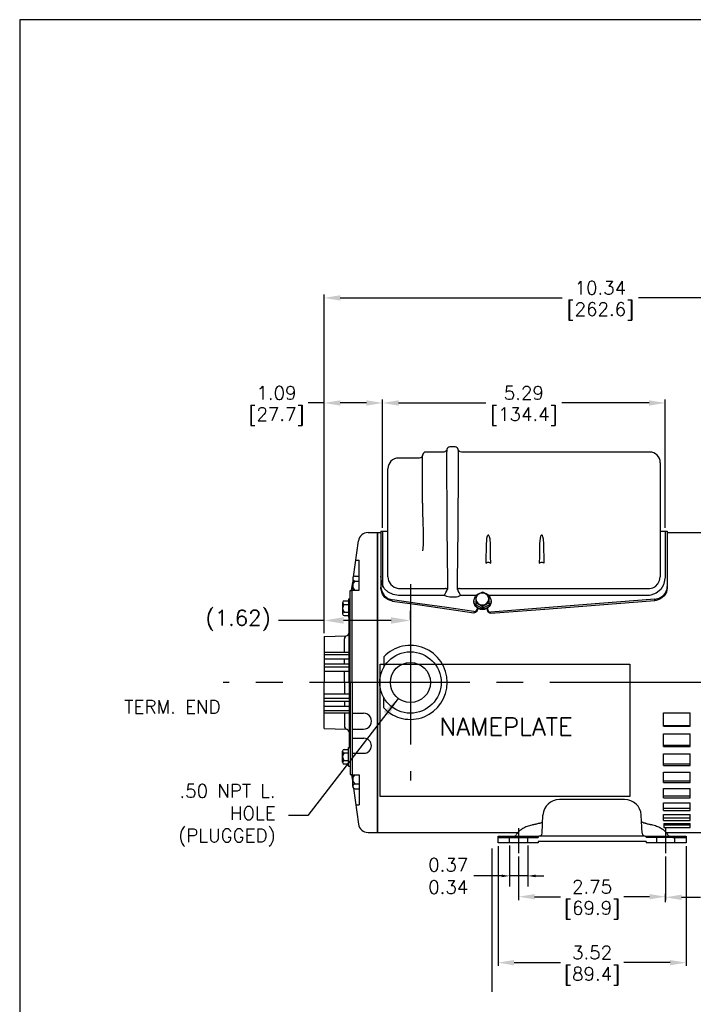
# Model space of a CAD drawing. Extents: x 897.4 to 937.4, y -8.5 to 19.5.
# Tile 1 of 4: x 897.4 to 910, y 1 to 19.5. Entities that reach past the tile are written whole.
import ezdxf

# ---------------------------------------------------------------- set-up
doc = ezdxf.new("R2010")
doc.units = 0
doc.header["$LTSCALE"] = 4
doc.header["$MEASUREMENT"] = 0
doc.linetypes.add('CENTER2', pattern=[1.125, 0.75, -0.125, 0.125, -0.125])
doc.linetypes.add('DASHED', pattern=[0.25, 0.15625, -0.09375])
doc.layers.get('0').update_dxf_attribs({"linetype": 'CONTINUOUS'})
doc.layers.get('DEFPOINTS').update_dxf_attribs({"linetype": 'CONTINUOUS'})
for name, color, linetype in [('CENTER', 40, 'CENTER2'), ('DIMENSIONS', 140, 'CONTINUOUS'), ('DIMENSIONS @ 1', 140, 'CONTINUOUS'), ('TEXT', 140, 'CONTINUOUS'), ('TEXT @ 1', 140, 'CONTINUOUS')]:
    doc.layers.add(name, color=color, linetype=linetype)
doc.styles.get("Standard").update_dxf_attribs({"font": 'romans.shx'})
doc.dimstyles.new('DIMSTYLE_2', dxfattribs={"dimtxt": 0.1, "dimasz": 0.15, "dimexe": 0.2, "dimexo": 0.05, "dimgap": 0.09, "dimtad": 0, "dimtih": 1, "dimtoh": 1, "dimdec": 3, "dimzin": 4, "dimdsep": 46, "dimtxsty": 'Standard', "dimcen": 0.09, "dimadec": 0, "dimazin": 0, "dimtfac": 1, "dimtdec": 3, "dimtix": 1, "dimtmove": 0, "dimatfit": 3, "dimfxl": 0, "dimtolj": 1, "dimtzin": 4, "dimarcsym": 0})
doc.dimstyles.get("Standard").update_dxf_attribs({"dimtxt": 0.25, "dimasz": 0.3, "dimexe": 0.0625, "dimexo": 0.0625, "dimgap": 0.0625, "dimtad": 0, "dimtih": 1, "dimtoh": 1, "dimzin": 0, "dimdsep": 46, "dimtxsty": 'Standard', "dimcen": 0, "dimadec": 0, "dimazin": 0, "dimtfac": 1, "dimtofl": 0, "dimtmove": 0, "dimatfit": 3, "dimfxl": 0, "dimtolj": 1, "dimtzin": 0, "dimarcsym": 0})
doc.dimstyles.new('STANDARD - A-B', dxfattribs={"dimtxt": 0.125, "dimasz": 0.125, "dimexe": 0.0625, "dimexo": 0.0625, "dimgap": 0.045, "dimtad": 0, "dimtih": 1, "dimtoh": 1, "dimdec": 4, "dimzin": 4, "dimdsep": 46, "dimtxsty": 'Standard', "dimcen": 0, "dimclrd": 256, "dimclre": 256, "dimclrt": 256, "dimaunit": 1, "dimazin": 1, "dimtm": 1e-09, "dimtfac": 1, "dimtdec": 4, "dimtofl": 0, "dimtmove": 0, "dimatfit": 2, "dimfxl": 0, "dimtolj": 1, "dimtzin": 4, "dimlwd": -1, "dimlwe": -1, "dimarcsym": 0})

# ---------------------------------------------------------------- blocks, each defined once
blk = doc.blocks.new('*D3')
at = {"layer": 'DEFPOINTS', "color": 0}
for p in [(906.579, 4.054), (906.919, 4.054), (906.919, 3.435)]:
    blk.add_point(p, dxfattribs=at)
at = {"layer": 'DIMENSIONS', "color": 0, "lineweight": -2}
for p, q in [((906.579, 4.004), (906.579, 3.235)), ((906.919, 4.004), (906.919, 3.235)), ((906.429, 3.435), (905.909, 3.435)), ((906.919, 3.435), (906.579, 3.435)), ((907.069, 3.435), (907.219, 3.435))]:
    blk.add_line(p, q, dxfattribs=at)
at = {"layer": 'DIMENSIONS', "color": 0}
for points in [[(906.429, 3.46), (906.429, 3.41), (906.579, 3.435)], [(907.069, 3.46), (907.069, 3.41), (906.919, 3.435)]]:
    blk.add_solid(points, dxfattribs=at)
at = {"layer": 'DIMENSIONS', "color": 0, "insert": (905.432, 3.435), "char_height": 0.25, "attachment_point": 5}
blk.add_mtext('\\A1;0.37\\P0.34', dxfattribs=at)
blk = doc.blocks.new('*D15')
at = {"layer": 'DEFPOINTS', "color": 0}
for p in [(906.364, 4.054), (909.884, 4.054), (909.884, 1.811)]:
    blk.add_point(p, dxfattribs=at)
at = {"layer": 'TEXT', "color": 0, "lineweight": -2}
for p, q in [((906.364, 3.991), (906.364, 1.749)), ((909.884, 3.991), (909.884, 1.749)), ((906.664, 1.811), (907.531, 1.811)), ((909.584, 1.811), (908.716, 1.811))]:
    blk.add_line(p, q, dxfattribs=at)
at = {"layer": 'TEXT', "color": 0}
for points in [[(906.664, 1.861), (906.664, 1.761), (906.364, 1.811)], [(909.584, 1.861), (909.584, 1.761), (909.884, 1.811)]]:
    blk.add_solid(points, dxfattribs=at)
at = {"layer": 'TEXT', "color": 0, "char_height": 0.25, "attachment_point": 5}
for s, insert in [('\\A1;3.52', (908.124, 1.999)), ('\\A1;[89.4]', (908.124, 1.558))]:
    blk.add_mtext(s, dxfattribs=dict(at, insert=insert))
blk = doc.blocks.new('*D6')
at = {"layer": 'DEFPOINTS', "color": 0}
for p in [(903.109, 8.218), (904.724, 8.051), (903.109, 7.915)]:
    blk.add_point(p, dxfattribs=at)
at = {"layer": 'TEXT'}
for p, q in [((903.109, 8.097), (903.109, 8.4)), ((904.724, 8.233), (904.724, 8.4)), ((903.109, 8.218), (902.252, 8.218)), ((904.36, 8.218), (903.472, 8.218))]:
    blk.add_line(p, q, dxfattribs=at)
for points in [[(903.472, 8.279), (903.472, 8.157), (903.109, 8.218)], [(904.36, 8.279), (904.36, 8.157), (904.724, 8.218)]]:
    blk.add_solid(points, dxfattribs=at)
at = {"layer": 'TEXT', "insert": (901.497, 8.218), "char_height": 0.36364, "attachment_point": 5}
blk.add_mtext('\\A1;{\\H0.8x;(1.62)}', dxfattribs=at)
blk = doc.blocks.new('*D18')
at = {"layer": 'DEFPOINTS', "color": 0}
for p in [(904.201, 12.29), (904.201, 9.888), (909.491, 9.887)]:
    blk.add_point(p, dxfattribs=at)
at = {"layer": 'DIMENSIONS', "color": 0, "lineweight": -2}
for p, q in [((904.201, 9.951), (904.201, 12.352)), ((909.491, 9.95), (909.491, 12.352)), ((904.501, 12.29), (906.135, 12.29)), ((909.191, 12.29), (907.557, 12.29))]:
    blk.add_line(p, q, dxfattribs=at)
at = {"layer": 'DIMENSIONS', "color": 0}
for points in [[(904.501, 12.34), (904.501, 12.24), (904.201, 12.29)], [(909.191, 12.34), (909.191, 12.24), (909.491, 12.29)]]:
    blk.add_solid(points, dxfattribs=at)
at = {"layer": 'DIMENSIONS', "color": 0, "char_height": 0.25, "attachment_point": 5}
for s, insert in [('\\A1;5.29', (906.846, 12.477)), ('\\A1;[134.4]', (906.846, 12.037))]:
    blk.add_mtext(s, dxfattribs=dict(at, insert=insert))
blk = doc.blocks.new('*D19')
at = {"layer": 'DEFPOINTS', "color": 0}
for p in [(903.109, 12.29), (904.201, 9.888), (903.109, 7.915)]:
    blk.add_point(p, dxfattribs=at)
at = {"layer": 'DIMENSIONS', "color": 0, "lineweight": -2}
for p, q in [((903.109, 7.978), (903.109, 12.352)), ((904.201, 9.951), (904.201, 12.352)), ((903.109, 12.29), (902.809, 12.29)), ((903.901, 12.29), (903.409, 12.29))]:
    blk.add_line(p, q, dxfattribs=at)
at = {"layer": 'DIMENSIONS', "color": 0}
for points in [[(903.409, 12.34), (903.409, 12.24), (903.109, 12.29)], [(903.901, 12.34), (903.901, 12.24), (904.201, 12.29)]]:
    blk.add_solid(points, dxfattribs=at)
at = {"layer": 'DIMENSIONS', "color": 0, "char_height": 0.25, "attachment_point": 5}
for s, insert in [('\\A1;1.09', (902.216, 12.477)), ('\\A1;[27.7]', (902.216, 12.037))]:
    blk.add_mtext(s, dxfattribs=dict(at, insert=insert))
blk = doc.blocks.new('*D21')
at = {"layer": 'DEFPOINTS', "color": 0}
for p in [(906.749, 3.862), (909.499, 3.862), (909.499, 3.046)]:
    blk.add_point(p, dxfattribs=at)
at = {"layer": 'DIMENSIONS', "color": 0, "lineweight": -2}
for p, q in [((906.749, 3.8), (906.749, 2.983)), ((909.499, 3.8), (909.499, 2.983)), ((907.049, 3.046), (907.531, 3.046)), ((909.199, 3.046), (908.716, 3.046))]:
    blk.add_line(p, q, dxfattribs=at)
at = {"layer": 'DIMENSIONS', "color": 0}
for points in [[(907.049, 3.096), (907.049, 2.996), (906.749, 3.046)], [(909.199, 3.096), (909.199, 2.996), (909.499, 3.046)]]:
    blk.add_solid(points, dxfattribs=at)
at = {"layer": 'DIMENSIONS', "color": 0, "char_height": 0.25, "attachment_point": 5}
for s, insert in [('\\A1;2.75', (908.124, 3.233)), ('\\A1;[69.9]', (908.124, 2.793))]:
    blk.add_mtext(s, dxfattribs=dict(at, insert=insert))
blk = doc.blocks.new('*D22')
at = {"layer": 'DEFPOINTS', "color": 0}
for p in [(911.998, 6.807), (909.499, 3.035), (909.499, 2.879)]:
    blk.add_point(p, dxfattribs=at)
at = {"layer": 'DIMENSIONS', "color": 0, "lineweight": -2}
for p, q in [((911.998, 6.744), (911.998, 2.973)), ((909.499, 2.942), (909.499, 3.098)), ((909.799, 3.035), (910.156, 3.035)), ((911.698, 3.035), (911.34, 3.035))]:
    blk.add_line(p, q, dxfattribs=at)
at = {"layer": 'DIMENSIONS', "color": 0}
for points in [[(909.799, 3.085), (909.799, 2.985), (909.499, 3.035)], [(911.698, 3.085), (911.698, 2.985), (911.998, 3.035)]]:
    blk.add_solid(points, dxfattribs=at)
at = {"layer": 'DIMENSIONS', "color": 0, "char_height": 0.25, "attachment_point": 5}
for s, insert in [('\\A1;2.50', (910.748, 3.223)), ('\\A1;[63.5]', (910.748, 2.782))]:
    blk.add_mtext(s, dxfattribs=dict(at, insert=insert))
blk = doc.blocks.new('*D26')
at = {"layer": 'DEFPOINTS', "color": 0}
for p in [(913.449, 14.257), (903.109, 7.915), (913.449, 7.257)]:
    blk.add_point(p, dxfattribs=at)
at = {"layer": 'DIMENSIONS', "color": 0, "lineweight": -2}
for p, q in [((903.109, 7.978), (903.109, 14.32)), ((903.409, 14.257), (907.567, 14.257)), ((913.149, 14.257), (908.99, 14.257)), ((913.449, 7.319), (913.449, 14.32))]:
    blk.add_line(p, q, dxfattribs=at)
at = {"layer": 'DIMENSIONS', "color": 0}
for points in [[(903.409, 14.307), (903.409, 14.207), (903.109, 14.257)], [(913.149, 14.307), (913.149, 14.207), (913.449, 14.257)]]:
    blk.add_solid(points, dxfattribs=at)
at = {"layer": 'DIMENSIONS', "color": 0, "char_height": 0.25, "attachment_point": 5}
for s, insert in [('\\A1;10.34', (908.279, 14.445)), ('\\A1;[262.6]', (908.279, 14.004))]:
    blk.add_mtext(s, dxfattribs=dict(at, insert=insert))

msp = doc.modelspace()

# ---------------------------------------------------------------- linework, layer by layer
for p, q in [((905.56015, 11.4663), (905.46215, 11.4663)), ((904.89147, 11.25896), (904.50115, 11.25896)), ((904.95123, 11.3109), (904.95115, 11.30915)), ((904.95115, 10.4142), (904.95115, 11.30915)), ((904.95128, 11.3119), (904.95123, 11.3109)), ((905.34329, 11.37094), (905.01215, 11.37094)), ((909.20115, 11.37094), (905.67907, 11.37094)), ((909.40115, 11.17094), (909.40115, 9.78132)), ((904.30115, 9.66265), (904.30115, 11.05896)), ((903.93052, 9.86404), (904.10865, 9.86404)), ((904.10865, 9.86484), (904.17115, 9.86484)), ((904.10865, 9.86484), (904.10865, 4.24824)), ((904.10865, 7.05654), (904.10865, 9.86404)), ((904.17115, 9.88813), (904.17115, 8.84097)), ((904.17115, 9.88813), (904.30115, 9.88813)), ((904.20115, 9.88813), (904.20115, 8.84097)), ((909.40115, 9.88701), (909.53115, 9.88701)), ((909.40115, 9.78132), (909.40115, 9.03693)), ((909.49115, 9.88701), (909.49115, 9.02824)), ((909.53115, 9.88701), (909.53115, 8.85388)), ((909.53115, 9.86484), (910.85865, 9.86484)), ((903.65744, 9.03426), (903.75228, 9.70909)), ((904.30115, 9.03693), (904.30115, 9.66265)), ((905.40929, 9.63956), (905.40951, 9.62308)), ((905.61278, 9.62308), (905.61301, 9.63956)), ((903.70127, 9.34616), (903.76365, 9.34616)), ((903.76365, 8.78522), (903.76365, 9.34616)), ((903.68868, 9.04686), (903.76365, 9.04686)), ((903.62121, 8.77654), (903.64365, 8.93615)), ((903.64365, 9.00175), (903.64365, 8.78522)), ((903.68868, 8.9568), (903.76365, 8.9568)), ((909.53115, 8.85388), (909.53115, 8.83163)), ((903.59365, 8.77654), (903.63365, 8.77654)), ((903.59365, 7.05654), (903.59365, 8.77654)), ((903.63365, 7.05654), (903.63365, 8.78522)), ((903.63365, 8.78522), (903.76365, 8.78522)), ((904.17115, 8.81868), (904.17115, 8.84097)), ((904.50115, 8.81773), (905.3783, 8.81773)), ((905.35825, 8.68576), (904.50115, 8.68576)), ((905.42045, 8.81256), (905.4178, 8.80307)), ((905.6045, 8.80307), (905.60184, 8.81256)), ((905.644, 8.81773), (909.20115, 8.81773)), ((905.94615, 8.68576), (905.66404, 8.68576)), ((905.94615, 8.67971), (905.94615, 8.54588)), ((909.20115, 8.68576), (906.19615, 8.68576)), ((906.19615, 8.54588), (906.19615, 8.67971)), ((903.45365, 8.55068), (903.45365, 8.34227)), ((903.48549, 8.58254), (903.56365, 8.58254)), ((903.48549, 8.51885), (903.56365, 8.51885)), ((903.56365, 8.62054), (903.59365, 8.62054)), ((903.56365, 8.62054), (903.56365, 8.27254)), ((905.56015, 8.65476), (905.46215, 8.65476)), ((905.91015, 8.57914), (905.91015, 8.56978)), ((905.94615, 8.54588), (905.94615, 8.51223)), ((905.94615, 8.51223), (906.07115, 8.44532)), ((906.07115, 8.44532), (906.19615, 8.51223)), ((906.19615, 8.54588), (906.19615, 8.51223)), ((906.23215, 8.56978), (906.23215, 8.57914)), ((909.29997, 8.59105), (909.29997, 8.61397)), ((903.48549, 8.37423), (903.56365, 8.37423)), ((903.48549, 8.31054), (903.56365, 8.31054)), ((905.97715, 8.44859), (905.97715, 8.4256)), ((906.07115, 8.47897), (906.07115, 8.44532)), ((906.16515, 8.44859), (906.16515, 8.43872)), ((906.16515, 8.4152), (906.16515, 8.43872)), ((903.56365, 8.27254), (903.59365, 8.27254)), ((903.57765, 7.05654), (903.57765, 8.27254)), ((903.10865, 7.91516), (903.51974, 7.92952)), ((903.10865, 7.91516), (903.10865, 7.05654)), ((903.48865, 7.62699), (903.48865, 7.87355)), ((903.10865, 7.62699), (903.57765, 7.62699)), ((903.10865, 7.57948), (903.57765, 7.57948)), ((903.10865, 7.4981), (903.57765, 7.4981)), ((903.10865, 7.40801), (903.57765, 7.40801)), ((903.48865, 7.40801), (903.48865, 7.4981)), ((904.22378, 7.53613), (904.22378, 7.34048)), ((903.10865, 7.3516), (903.57765, 7.3516)), ((903.10865, 7.26918), (903.57765, 7.26918)), ((903.48865, 7.05654), (903.48865, 7.26918)), ((903.10865, 6.19792), (903.10865, 7.05654)), ((903.48865, 7.05654), (903.48865, 6.84389)), ((903.57765, 7.05654), (903.57765, 5.84054)), ((903.59365, 7.05654), (903.59365, 5.33654)), ((903.63365, 7.05654), (903.63365, 5.32785)), ((904.10865, 4.24904), (904.10865, 7.05654)), ((903.10865, 6.84389), (903.57765, 6.84389)), ((903.10865, 6.76148), (903.57765, 6.76148)), ((903.10865, 6.70507), (903.57765, 6.70507)), ((903.48865, 6.70507), (903.48865, 6.61498)), ((904.22378, 6.58019), (904.22378, 6.77259)), ((903.10865, 6.61498), (903.57765, 6.61498)), ((903.10865, 6.53359), (903.57765, 6.53359)), ((903.10865, 6.48608), (903.57765, 6.48608)), ((903.48865, 6.48608), (903.48865, 6.23952)), ((903.63365, 6.48073), (903.84393, 6.48073)), ((909.45865, 6.48556), (909.95865, 6.48556)), ((909.45865, 6.2389), (909.45865, 6.48556)), ((909.95865, 6.2389), (909.95865, 6.48556)), ((903.10865, 6.19792), (903.51974, 6.18356)), ((903.63365, 6.18129), (903.84393, 6.18129)), ((909.45865, 6.25335), (909.95865, 6.25335)), ((909.45865, 6.2389), (909.95865, 6.2389)), ((909.45865, 6.09398), (909.95865, 6.09398)), ((909.45865, 5.85897), (909.45865, 6.09398)), ((909.95865, 5.85897), (909.95865, 6.09398)), ((903.63365, 6.01232), (903.85343, 6.01232)), ((903.45365, 5.5624), (903.45365, 5.7708)), ((903.48549, 5.80254), (903.56365, 5.80254)), ((903.48549, 5.73885), (903.56365, 5.73885)), ((903.56365, 5.84054), (903.59365, 5.84054)), ((903.56365, 5.49254), (903.56365, 5.84054)), ((903.63365, 5.73137), (903.85354, 5.73137)), ((909.45865, 5.88021), (909.95865, 5.88021)), ((909.45865, 5.85897), (909.95865, 5.85897)), ((909.45865, 5.72256), (909.95865, 5.72256)), ((909.45865, 5.50416), (909.45865, 5.72256)), ((909.95865, 5.50416), (909.95865, 5.72256)), ((903.48549, 5.59423), (903.56365, 5.59423)), ((903.48549, 5.53054), (903.56365, 5.53054)), ((909.45865, 5.53173), (909.95865, 5.53173)), ((903.56365, 5.49254), (903.59365, 5.49254)), ((909.45865, 5.50416), (909.95865, 5.50416)), ((909.45865, 5.37912), (909.95865, 5.37912)), ((909.45865, 5.18195), (909.45865, 5.37912)), ((909.95865, 5.18195), (909.95865, 5.37912)), ((903.59365, 5.33654), (903.63365, 5.33654)), ((903.62121, 5.33654), (903.64365, 5.17692)), ((903.63365, 5.32785), (903.76365, 5.32785)), ((903.64365, 5.11132), (903.64365, 5.32785)), ((903.76365, 5.32785), (903.76365, 4.76692)), ((909.45865, 5.21527), (909.95865, 5.21527)), ((909.45865, 5.18195), (909.95865, 5.18195)), ((903.65744, 5.07881), (903.75228, 4.40399)), ((903.68868, 5.15628), (903.76365, 5.15628)), ((903.68868, 5.06621), (903.76365, 5.06621)), ((909.45865, 5.07093), (909.95865, 5.07093)), ((909.45865, 4.89914), (909.45865, 5.07093)), ((909.95865, 4.89914), (909.95865, 5.07093)), ((909.45865, 4.93752), (909.95865, 4.93752)), ((909.45865, 4.89914), (909.95865, 4.89914)), ((909.45865, 4.66171), (909.45865, 4.80449)), ((909.45865, 4.80449), (909.95865, 4.80449)), ((909.95865, 4.66171), (909.95865, 4.80449)), ((903.70127, 4.76692), (903.76365, 4.76692)), ((909.45865, 4.70433), (909.95865, 4.70433)), ((909.45865, 4.66171), (909.95865, 4.66171)), ((909.45865, 4.47468), (909.45865, 4.58543)), ((909.45865, 4.58543), (909.95865, 4.58543)), ((909.45865, 4.52063), (909.95865, 4.52063)), ((909.45865, 4.47468), (909.95865, 4.47468)), ((909.95865, 4.47468), (909.95865, 4.58543)), ((903.93052, 4.24904), (904.10865, 4.24904)), ((904.10865, 4.24824), (906.73804, 4.24824)), ((909.46509, 4.41837), (909.95865, 4.41837)), ((909.46509, 4.41837), (909.46509, 4.34202)), ((909.46509, 4.39035), (909.95865, 4.39035)), ((909.46509, 4.34202), (909.95865, 4.34202)), ((909.50921, 4.24824), (910.85865, 4.24824)), ((909.95865, 4.34202), (909.95865, 4.41837))]:
    msp.add_line(p, q)
at = {"linetype": 'Continuous'}
for p, q in [((908.73288, 4.8667), (907.51441, 4.8667)), ((907.18715, 4.23547), (907.20483, 4.57293)), ((909.06014, 4.23547), (909.04246, 4.57293)), ((906.36364, 4.17864), (906.73364, 4.17864)), ((906.36364, 4.05354), (906.36364, 4.17864)), ((906.36364, 4.15364), (906.36364, 4.16864)), ((906.36364, 4.15364), (906.61364, 4.15364)), ((906.61364, 4.15364), (907.11364, 4.15364)), ((906.73364, 4.17864), (906.84146, 4.17864)), ((906.84146, 4.17864), (907.1131, 4.17864)), ((907.11364, 4.17864), (907.11364, 4.15364)), ((909.13364, 4.07854), (907.11364, 4.07854)), ((907.11364, 4.07854), (907.11364, 4.05354)), ((907.12764, 4.16877), (907.12765, 4.16877)), ((909.11864, 4.17864), (907.12864, 4.17864)), ((909.11964, 4.16877), (909.11964, 4.16877)), ((909.13364, 4.17864), (909.13364, 4.15364)), ((909.63364, 4.15364), (909.13364, 4.15364)), ((909.13364, 4.07854), (909.13364, 4.05354)), ((909.13419, 4.17864), (909.40583, 4.17864)), ((909.40583, 4.17864), (909.51364, 4.17864)), ((909.51364, 4.17864), (909.88364, 4.17864)), ((909.63364, 4.15364), (909.88364, 4.15364)), ((909.88364, 4.17864), (909.88364, 4.05354)), ((909.88364, 4.16864), (909.88364, 4.15364)), ((906.61364, 4.05354), (906.36364, 4.05354)), ((907.11364, 4.05354), (906.61364, 4.05354)), ((909.63364, 4.05354), (909.13364, 4.05354)), ((909.88364, 4.05354), (909.63364, 4.05354))]:
    msp.add_line(p, q, dxfattribs=at)
at = {"linetype": 'DASHED'}
for p, q in [((906.57864, 4.05354), (906.57864, 4.15364)), ((906.91864, 4.05354), (906.91864, 4.15364)), ((909.32864, 4.15364), (909.32864, 4.05354)), ((909.66864, 4.15364), (909.66864, 4.05354))]:
    msp.add_line(p, q, dxfattribs=at)
at = {"flags": 128}
for points in [[(904.95117, 11.31191), (904.9507, 11.30815), (904.94865, 11.30002), (904.94416, 11.28985), (904.93398, 11.27648), (904.91654, 11.26444), (904.89436, 11.25902), (904.8917, 11.25937)], [(905.40244, 11.41492), (905.39571, 11.40084), (905.38523, 11.38764), (905.36869, 11.37643), (905.34738, 11.371), (905.34381, 11.37146)], [(905.40265, 11.41634), (905.40253, 11.41815), (905.40202, 11.3981), (905.4017, 11.34789), (905.40153, 11.26855), (905.40145, 11.16272), (905.40145, 11.03307), (905.40153, 10.88358), (905.4017, 10.71824), (905.40201, 10.60554), (905.40251, 10.42312), (905.40283, 10.34585)], [(905.61966, 10.39323), (905.61977, 10.41917), (905.62028, 10.6017), (905.62059, 10.71473), (905.62077, 10.88029), (905.62084, 11.03031), (905.62084, 11.16024), (905.62077, 11.26675), (905.6206, 11.34644), (905.62029, 11.39746), (905.61978, 11.41794), (905.61964, 11.41604)], [(905.67901, 11.37098), (905.6783, 11.37086), (905.65568, 11.37552), (905.64029, 11.38479), (905.63013, 11.39549), (905.61992, 11.41246)], [(904.95115, 10.4142), (904.95149, 10.29206), (904.95232, 10.19985), (904.95378, 10.10785), (904.9561, 10.01532), (904.9595, 9.92454)], [(905.40283, 10.34585), (905.40328, 10.23984), (905.40436, 10.06088), (905.40583, 9.89126), (905.4074, 9.75904), (905.40929, 9.63956)], [(905.61301, 9.63956), (905.61452, 9.7325), (905.61642, 9.88759), (905.6179, 10.05691), (905.619, 10.23583), (905.61966, 10.39323)], [(904.9595, 9.92454), (904.96165, 9.86862), (904.96309, 9.81399), (904.96373, 9.73094), (904.96165, 9.65211)], [(906.22067, 9.65282), (906.21399, 9.74116), (906.20414, 9.7866), (906.19419, 9.80881), (906.19029, 9.81364), (906.18637, 9.81669), (906.18366, 9.8178), (906.18059, 9.81812), (906.17805, 9.81763), (906.17486, 9.81603), (906.1703, 9.81176), (906.16096, 9.79456), (906.1501, 9.75239), (906.14466, 9.70997), (906.14163, 9.65282)], [(907.22067, 9.65282), (907.21399, 9.74116), (907.20414, 9.7866), (907.19419, 9.80881), (907.19029, 9.81364), (907.18637, 9.81669), (907.18366, 9.8178), (907.18059, 9.81812), (907.17805, 9.81763), (907.17486, 9.81603), (907.1703, 9.81176), (907.16096, 9.79456), (907.1501, 9.75239), (907.14466, 9.70997), (907.14163, 9.65282)], [(904.96165, 9.65211), (904.95447, 9.55967), (904.95145, 9.52783), (904.95124, 9.52567), (904.95115, 9.52468)], [(905.40951, 9.62308), (905.41083, 9.49635), (905.41223, 9.37292), (905.41372, 9.25302), (905.41528, 9.13684), (905.41693, 9.02458), (905.41865, 8.91642), (905.42045, 8.81256)], [(905.60184, 8.81256), (905.60364, 8.91642), (905.60536, 9.02458), (905.60701, 9.13684), (905.60858, 9.25302), (905.61006, 9.37292), (905.61146, 9.49635), (905.61278, 9.62308)], [(906.14163, 9.65282), (906.13951, 9.53766), (906.13749, 9.41664), (906.13557, 9.29001)], [(906.22673, 9.29001), (906.22481, 9.41664), (906.22278, 9.53766), (906.22067, 9.65282)], [(907.14163, 9.65282), (907.13951, 9.53766), (907.13749, 9.41664), (907.13557, 9.29001)], [(907.22673, 9.29001), (907.22481, 9.41664), (907.22278, 9.53766), (907.22067, 9.65282)], [(906.13557, 9.29001), (906.1508, 9.30083), (906.1607, 9.30472)], [(906.1607, 9.30472), (906.17017, 9.30686), (906.18023, 9.30769), (906.1909, 9.30704), (906.2016, 9.30472)], [(906.2016, 9.30472), (906.21895, 9.29647), (906.22673, 9.29001)], [(907.13557, 9.29001), (907.1508, 9.30083), (907.1607, 9.30472)], [(907.1607, 9.30472), (907.17017, 9.30686), (907.18023, 9.30769), (907.1909, 9.30704), (907.2016, 9.30472)], [(907.2016, 9.30472), (907.21895, 9.29647), (907.22673, 9.29001)], [(904.50115, 8.68576), (904.39799, 8.70195), (904.3065, 8.74792), (904.23459, 8.819), (904.19066, 8.90884), (904.17115, 9.04878)], [(904.30115, 9.03693), (904.31505, 8.95962), (904.35522, 8.88986), (904.41738, 8.83898), (904.47339, 8.81998), (904.50115, 8.81773)], [(909.20115, 8.81773), (909.25992, 8.82797), (909.31186, 8.85621), (909.35574, 8.90088), (909.38872, 8.96379), (909.40115, 9.03693)], [(909.49115, 9.02824), (909.46258, 8.88205), (909.40945, 8.79624), (909.32644, 8.72919), (909.22467, 8.6918), (909.16115, 8.68576)], [(909.29997, 8.61397), (909.37787, 8.6326), (909.44474, 8.67344), (909.49631, 8.73339), (909.5265, 8.80895), (909.53115, 8.85388)], [(904.17115, 8.84097), (904.18669, 8.75896), (904.23168, 8.68525), (904.30087, 8.63013), (904.3871, 8.60178)], [(904.3871, 8.57882), (904.31006, 8.60248), (904.24576, 8.64779), (904.19792, 8.71167), (904.17301, 8.79003), (904.17115, 8.81868)], [(905.35825, 8.68576), (905.35849, 8.68616), (905.3687, 8.70422), (905.38792, 8.73947), (905.40522, 8.77352), (905.4178, 8.80307)], [(905.46215, 8.65476), (905.40367, 8.66397), (905.35825, 8.68576)], [(905.4178, 8.80307), (905.41358, 8.80587), (905.40908, 8.80843), (905.40433, 8.81073), (905.39938, 8.81274), (905.39426, 8.81446), (905.38901, 8.81588), (905.38367, 8.81697), (905.3783, 8.81773)], [(905.66404, 8.68576), (905.63876, 8.67178), (905.61049, 8.66154), (905.58586, 8.65651), (905.56015, 8.65476)], [(905.644, 8.81773), (905.63862, 8.81697), (905.63329, 8.81588), (905.62804, 8.81446), (905.62292, 8.81274), (905.61796, 8.81073), (905.61322, 8.80843), (905.60872, 8.80587), (905.6045, 8.80307)], [(905.66404, 8.68576), (905.66381, 8.68616), (905.65359, 8.70422), (905.63437, 8.73947), (905.61707, 8.77352), (905.6045, 8.80307)], [(906.07115, 8.42987), (906.03532, 8.43361), (906.00129, 8.44465), (905.97077, 8.46243), (905.94527, 8.48607), (905.92609, 8.51437), (905.91418, 8.54593), (905.91015, 8.57914), (905.91418, 8.61236), (905.92609, 8.64391), (905.9436, 8.67024)], [(906.07115, 8.74662), (906.04568, 8.73683), (906.01849, 8.72435), (905.99142, 8.70953), (905.96393, 8.69209), (905.94615, 8.67971)], [(906.07115, 8.73189), (906.04001, 8.72809), (906.01099, 8.71695), (905.98608, 8.69922), (905.96696, 8.67612), (905.95494, 8.64922), (905.95084, 8.62035), (905.95494, 8.59148), (905.96696, 8.56458), (905.98608, 8.54148), (906.01099, 8.52375), (906.04001, 8.51261), (906.07115, 8.5088), (906.10228, 8.51261), (906.1313, 8.52375), (906.15622, 8.54148), (906.17533, 8.56458), (906.18735, 8.59148), (906.19145, 8.62035), (906.18735, 8.64922), (906.17533, 8.67612), (906.15622, 8.69922), (906.1313, 8.71695), (906.10228, 8.72809), (906.07115, 8.73189)], [(906.19615, 8.67971), (906.17068, 8.69719), (906.14349, 8.71382), (906.11642, 8.72797), (906.08893, 8.73996), (906.07115, 8.74662)], [(906.19627, 8.67308), (906.19702, 8.67222), (906.2162, 8.64391), (906.22811, 8.61236), (906.23215, 8.57914), (906.22811, 8.54593), (906.2162, 8.51437), (906.19702, 8.48607), (906.17153, 8.46243), (906.141, 8.44465), (906.10697, 8.43361), (906.07115, 8.42987)], [(909.53115, 8.83163), (909.51561, 8.74975), (909.47067, 8.67614), (909.40152, 8.62105), (909.32054, 8.59346), (909.29997, 8.59105)], [(905.90897, 8.3867), (905.4071, 8.45902), (904.89972, 8.53072), (904.3871, 8.60178)], [(904.3871, 8.57882), (904.89984, 8.50751), (905.40723, 8.43555), (905.90897, 8.36299)], [(906.07115, 8.4205), (906.03532, 8.42424), (906.00129, 8.43528), (905.97077, 8.45307), (905.94527, 8.47671), (905.92609, 8.50501), (905.91418, 8.53656), (905.91015, 8.56978)], [(905.94615, 8.54588), (905.99881, 8.52361), (906.05336, 8.49135), (906.07115, 8.47897)], [(906.23215, 8.56978), (906.22811, 8.53656), (906.2162, 8.50501), (906.19702, 8.47671), (906.17153, 8.45307), (906.141, 8.43528), (906.10697, 8.42424), (906.07115, 8.4205)], [(906.07115, 8.47897), (906.09662, 8.49645), (906.12381, 8.51307), (906.15087, 8.52723), (906.17836, 8.53922), (906.18732, 8.54267), (906.19615, 8.54588)], [(909.29997, 8.61397), (908.26464, 8.53535), (907.24098, 8.45592), (906.22966, 8.37575)], [(906.22966, 8.352), (907.24071, 8.43245), (908.26437, 8.51215), (909.29997, 8.59105)], [(905.90897, 8.3867), (905.92727, 8.38702), (905.94441, 8.39304), (905.95904, 8.40411), (905.97035, 8.42011), (905.97657, 8.44043), (905.97715, 8.44908)], [(905.97715, 8.4256), (905.9731, 8.4029), (905.96114, 8.38273), (905.94334, 8.36878), (905.92374, 8.36278), (905.90897, 8.36299)], [(906.16515, 8.43872), (906.16919, 8.41605), (906.18114, 8.39591), (906.19892, 8.38197), (906.21852, 8.37596), (906.22966, 8.37575)], [(906.22966, 8.352), (906.21138, 8.35352), (906.19466, 8.36068), (906.18065, 8.3728), (906.17021, 8.38984), (906.16528, 8.41101), (906.16515, 8.4152)]]:
    msp.add_lwpolyline(points, dxfattribs=at)
msp.add_lwpolyline([(904.15851, 4.92448), (904.15851, 7.39948), (908.83351, 7.39948), (908.83351, 4.92448)], close=True)
for radius in [0.575, 0.375]:
    msp.add_circle((904.72378, 7.05654), radius)
for centre, radius, start, end in [((905.46215, 11.4053), 0.061, 90, 168.336639), ((905.56015, 11.4053), 0.061, 11.300847, 90), ((904.50115, 11.05896), 0.2, 90, 180), ((905.01215, 11.30994), 0.061, 90, 180), ((909.20115, 11.17094), 0.2, 0, 90), ((903.93052, 9.68404), 0.18, 90.000003, 172.000009), ((903.68868, 9.00183), 0.04503, 89.998281, 269.998279), ((903.75623, 8.86673), 0.11258, 126.869685, 226.384735), ((903.48549, 8.55069), 0.03185, 90.000003, 270.000001), ((903.55166, 8.44654), 0.09802, 132.462052, 227.537889), ((903.48549, 8.34238), 0.03185, 90.000849, 269.999154), ((903.54865, 7.87355), 0.06, 104.971477, 180.000155), ((903.51765, 7.98948), 0.06, 272.000044, 0), ((904.72378, 7.06063), 0.69, 0, 136.438726), ((904.72378, 7.05569), 0.69, 223.561313, 0), ((903.84393, 6.33101), 0.14972, 269.999919, 90.000101), ((903.54865, 6.23952), 0.06, 179.999991, 255.028527), ((903.51765, 6.1236), 0.06, 0, 87.999959), ((903.85317, 5.87185), 0.14048, 270.151877, 89.894698), ((903.48549, 5.77069), 0.03185, 90.000856, 269.999154), ((903.55166, 5.66654), 0.09802, 132.462257, 227.538081), ((903.48549, 5.56238), 0.03185, 90.000003, 270.000001), ((903.75623, 5.24634), 0.11258, 133.615412, 233.130312), ((903.68868, 5.11124), 0.04503, 90.001737, 270.001722), ((903.93052, 4.42904), 0.18, 188.000124, 270.000001)]:
    msp.add_arc(centre, radius, start, end)
at = {"linetype": 'Continuous'}
for centre, radius, start, end in [((907.51441, 4.5567), 0.31, 90, 177), ((908.73288, 4.5567), 0.31, 3, 90), ((906.65515, 4.23864), 0.06, 270, 326.56723), ((907.12671, 4.23864), 0.06, 270, 357), ((909.12058, 4.23864), 0.06, 183, 270), ((909.59216, 4.23864), 0.06, 212.362967, 270)]:
    msp.add_arc(centre, radius, start, end, dxfattribs=at)
for points, knots in [([(907.1311, 4.41982), (907.14654, 4.42228), (907.16168, 4.42722), (907.17569, 4.43441), (907.18364, 4.4385), (907.19123, 4.44331), (907.19833, 4.44875)], [0, 0, 0, 0, 0.5, 0.5, 0.5, 1, 1, 1, 1]), ([(909.11619, 4.41982), (909.10075, 4.42228), (909.08561, 4.42722), (909.0716, 4.43441), (909.06365, 4.4385), (909.05606, 4.44331), (909.04896, 4.44875)], [0, 0, 0, 0, 0.5, 0.5, 0.5, 1, 1, 1, 1]), ([(907.02621, 4.39277), (907.01588, 4.3908), (907.00556, 4.38884), (906.9953, 4.38655), (906.98091, 4.38335), (906.96665, 4.3795), (906.95253, 4.37524), (906.93779, 4.37079), (906.9232, 4.36589), (906.90883, 4.36041), (906.89339, 4.35452), (906.8782, 4.34796), (906.86336, 4.34067), (906.8511, 4.33464), (906.83908, 4.32812), (906.82739, 4.32106), (906.81661, 4.31455), (906.80611, 4.30759), (906.79595, 4.30017), (906.78607, 4.29294), (906.77651, 4.28528), (906.76735, 4.27716), (906.75835, 4.26919), (906.74975, 4.26079), (906.74153, 4.25201), (906.73334, 4.24327), (906.72554, 4.23416), (906.7184, 4.22457), (906.7138, 4.21839), (906.70947, 4.21202), (906.70522, 4.20558)], [0, 0, 0, 0, 0.1, 0.1, 0.1, 0.2, 0.2, 0.2, 0.3, 0.3, 0.3, 0.4, 0.4, 0.4, 0.5, 0.5, 0.5, 0.6, 0.6, 0.6, 0.7, 0.7, 0.7, 0.8, 0.8, 0.8, 0.9, 0.9, 0.9, 1, 1, 1, 1]), ([(907.13138, 4.41983), (907.12502, 4.41769), (907.11866, 4.41555), (907.11224, 4.41356), (907.10374, 4.41093), (907.09515, 4.40858), (907.08652, 4.40635), (907.07678, 4.40384), (907.067, 4.40148), (907.05718, 4.39934), (907.0468, 4.39707), (907.03637, 4.39505), (907.02595, 4.39303)], [0, 0, 0, 0, 0.25, 0.25, 0.25, 0.5, 0.5, 0.5, 0.75, 0.75, 0.75, 1, 1, 1, 1]), ([(909.22144, 4.39309), (909.21807, 4.39369), (909.2147, 4.39428), (909.21134, 4.3949), (909.19955, 4.3971), (909.18784, 4.39971), (909.17618, 4.40253), (909.16613, 4.40495), (909.15613, 4.40754), (909.14617, 4.4103), (909.13866, 4.41239), (909.13118, 4.41458), (909.12381, 4.41711), (909.12126, 4.41799), (909.11873, 4.4189), (909.11619, 4.41982)], [0, 0, 0, 0, 0.2, 0.2, 0.2, 0.4, 0.4, 0.4, 0.6, 0.6, 0.6, 0.8, 0.8, 0.8, 1, 1, 1, 1]), ([(909.54148, 4.20652), (909.53955, 4.20957), (909.53758, 4.2126), (909.53553, 4.21557), (909.5291, 4.22494), (909.52194, 4.23381), (909.51444, 4.24237), (909.507, 4.25087), (909.49923, 4.25908), (909.49109, 4.2669), (909.48288, 4.27478), (909.4743, 4.28227), (909.46542, 4.28939), (909.45633, 4.29666), (909.44693, 4.30354), (909.43726, 4.31002), (909.4273, 4.31669), (909.41706, 4.32295), (909.40659, 4.32879), (909.39522, 4.33514), (909.38359, 4.34102), (909.37175, 4.34646), (909.35861, 4.3525), (909.34521, 4.358), (909.33164, 4.36298), (909.31683, 4.36842), (909.3018, 4.37323), (909.28664, 4.37762), (909.27144, 4.38202), (909.25612, 4.38599), (909.24062, 4.38909), (909.23409, 4.3904), (909.22753, 4.39155), (909.22096, 4.3927)], [0, 0, 0, 0, 0.09090909, 0.09090909, 0.09090909, 0.18181818, 0.18181818, 0.18181818, 0.27272727, 0.27272727, 0.27272727, 0.36363636, 0.36363636, 0.36363636, 0.45454545, 0.45454545, 0.45454545, 0.54545455, 0.54545455, 0.54545455, 0.63636364, 0.63636364, 0.63636364, 0.72727273, 0.72727273, 0.72727273, 0.81818182, 0.81818182, 0.81818182, 0.90909091, 0.90909091, 0.90909091, 1, 1, 1, 1]), ([(907.1131, 4.17864), (907.115, 4.17864), (907.1169, 4.17864), (907.1188, 4.17865), (907.12024, 4.17866), (907.12167, 4.17867), (907.12311, 4.17868), (907.12407, 4.17868), (907.12504, 4.17869), (907.12601, 4.17872), (907.12649, 4.17873), (907.12697, 4.17874), (907.12745, 4.17876)], [0, 0, 0, 0, 0.25, 0.25, 0.25, 0.5, 0.5, 0.5, 0.75, 0.75, 0.75, 1, 1, 1, 1]), ([(909.11984, 4.17876), (909.12031, 4.17874), (909.12077, 4.17873), (909.12124, 4.17872), (909.12219, 4.17869), (909.12313, 4.17869), (909.12408, 4.17868), (909.12552, 4.17867), (909.12696, 4.17866), (909.1284, 4.17865), (909.13033, 4.17864), (909.13226, 4.17864), (909.13419, 4.17864)], [0, 0, 0, 0, 0.25, 0.25, 0.25, 0.5, 0.5, 0.5, 0.75, 0.75, 0.75, 1, 1, 1, 1])]:
    msp.add_open_spline(points, degree=3, knots=knots, dxfattribs=at)
at = {"layer": 'CENTER'}
for p, q in [((904.72378, 8.89458), (904.72378, 5.21849)), ((914.83258, 7.05653), (901.21611, 7.05653))]:
    msp.add_line(p, q, dxfattribs=at)
at = {"layer": 'CENTER', "ltscale": 0.3}
for p, q in [((906.74864, 4.32736), (906.74864, 3.86215)), ((909.49864, 4.32736), (909.49864, 3.86215))]:
    msp.add_line(p, q, dxfattribs=at)
at = {"layer": 'DEFPOINTS'}
msp.add_lwpolyline([(897.40933, -8.5339), (937.40933, -8.5339), (937.40933, 19.4661), (897.40933, 19.4661)], close=True, dxfattribs=at)
at = {"layer": 'DIMENSIONS'}
for p, q in [((906.24782, 3.94631), (906.24782, 1.47594)), ((906.24782, 2.15261), (906.24782, 1.26314))]:
    msp.add_line(p, q, dxfattribs=at)

# ---------------------------------------------------------------- texts
at = {"insert": (905.26895, 6.22953), "char_height": 0.334, "attachment_point": 4}
msp.add_mtext('{NAMEPLATE}', dxfattribs=at)
at = {"layer": 'TEXT', "insert": (899.3691, 6.72777), "char_height": 0.25, "width": 2.7994396, "attachment_point": 1, "rotation": 0.000014}
msp.add_mtext('TERM. END', dxfattribs=at)
at = {"layer": 'TEXT', "insert": (902.19976, 4.56713), "char_height": 0.25, "width": 2.3967641, "attachment_point": 6}
msp.add_mtext('.50 NPT L. HOLE (PLUGGED)', dxfattribs=at)

# ---------------------------------------------------------------- dimensions: what is measured, and where the dimension line sits
at = {"layer": 'DIMENSIONS'}
dim = msp.add_linear_dim(base=(906.91864, 3.43456), p1=(906.57864, 4.05354), p2=(906.91864, 4.05354), text='0.37\\P0.34', dimstyle='DIMSTYLE_2', override={"dimtxt": 0.25}, dxfattribs=at)
dim.commit()
dim.dimension.update_dxf_attribs({"geometry": '*D3', "text_midpoint": (905.43161, 3.43456), "dimtype": 160})
at = {"layer": 'DIMENSIONS @ 1'}
for base, p1, p2, picture, middle in [((913.44865, 14.25736), (903.10865, 7.91516), (913.44865, 7.25654), '*D26', (908.27865, 14.25736)), ((903.10865, 12.28983), (904.20115, 9.88813), (903.10865, 7.91516), '*D19', (902.21639, 12.28983)), ((904.20115, 12.28983), (909.49115, 9.88701), (904.20115, 9.88813), '*D18', (906.84615, 12.28983)), ((909.49864, 3.03546), (911.99782, 6.80653), (909.49864, 2.87924), '*D22', (910.74823, 3.03546)), ((909.49864, 3.0459), (906.74864, 3.86215), (909.49864, 3.86215), '*D21', (908.12364, 3.0459))]:
    dim = msp.add_linear_dim(base=base, p1=p1, p2=p2, dimstyle='Standard', override={"dimscale": 1, "dimtxt": 0.25, "dimpost": '\\X', "dimtix": 0, "dimtofl": 0, "dimtmove": 0, "dimatfit": 3}, dxfattribs=at)
    dim.commit()
    dim.dimension.update_dxf_attribs({"geometry": picture, "text_midpoint": middle})
at = {"layer": 'TEXT'}
dim = msp.add_linear_dim(base=(903.10865, 8.21809), p1=(904.72378, 8.05142), p2=(903.10865, 7.91516), angle=179.998702, text='{\\H0.8x;(<>)}', dimstyle='STANDARD - A-B', override={"dimscale": 2.909091, "dimdec": 2}, dxfattribs=at)
dim.commit()
dim.dimension.update_dxf_attribs({"geometry": '*D6', "text_midpoint": (901.49723, 8.21811), "dimtype": 160})
at = {"layer": 'TEXT @ 1'}
dim = msp.add_linear_dim(base=(909.88364, 1.81121), p1=(906.36364, 4.05354), p2=(909.88364, 4.05354), dimstyle='Standard', override={"dimscale": 1, "dimtxt": 0.25, "dimpost": '\\X', "dimtix": 0, "dimtofl": 0, "dimtmove": 0, "dimatfit": 3}, dxfattribs=at)
dim.commit()
dim.dimension.update_dxf_attribs({"geometry": '*D15', "text_midpoint": (908.12364, 1.81121)})

# ---------------------------------------------------------------- leaders
at = {"layer": 'TEXT', "annotation_type": 0, "has_hookline": 1, "hookline_direction": 1, "text_width": 2.02381}
msp.add_leader([(904.49459, 6.75973), (902.80286, 4.5687), (902.43922, 4.5687)], dimstyle='STANDARD - A-B', override={"dimscale": 2.909091, "dimdec": 2}, dxfattribs=at)

doc.saveas('drawing.dxf')
